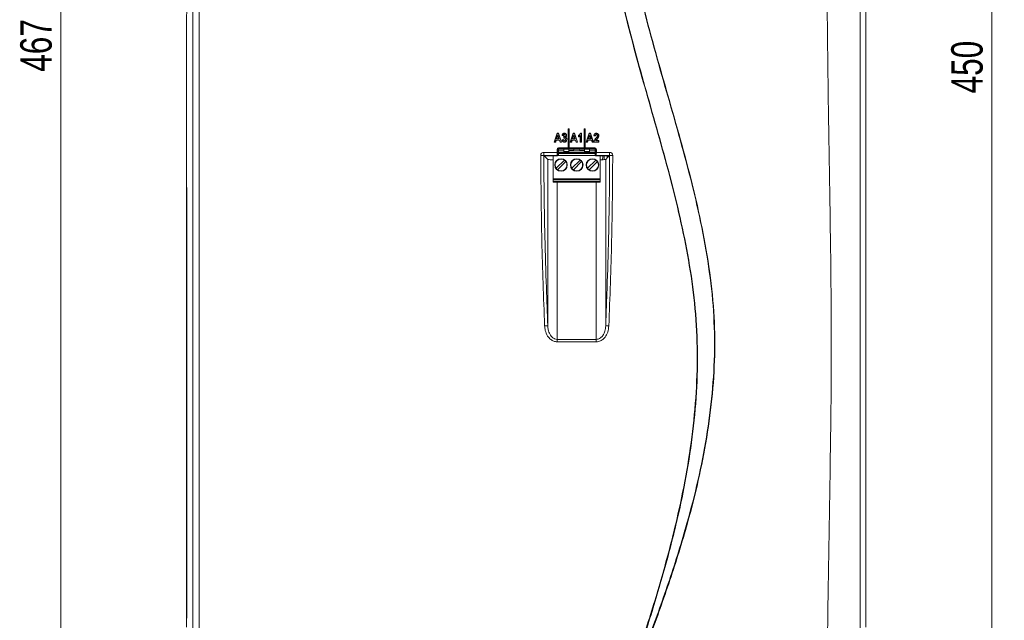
# Model space of a CAD drawing. Header units: millimetres. Extents: x 0 to 2100, y 0 to 1485.
# Tile 41 of 118: x 234 to 625, y 814 to 1052. Entities that reach past the tile are written whole.
import ezdxf

# ---------------------------------------------------------------- set-up
doc = ezdxf.new("R2010")
doc.units = ezdxf.units.MM
doc.header["$LTSCALE"] = 5
doc.styles.add('SLDTEXTSTYLE1', font='TXT', dxfattribs={"width": 0.75})
doc.dimstyles.new('SLDDIMSTYLE0', dxfattribs={"dimtxt": 12.5, "dimasz": 15, "dimexe": 0, "dimexo": 0.0625, "dimgap": 3.125, "dimtad": 1, "dimdec": 0, "dimlfac": 0.8, "dimrnd": 1e-09, "dimzin": 12, "dimdsep": 46, "dimtxsty": 'SLDTEXTSTYLE1', "dimblk1": 'CLOSED', "dimblk2": 'CLOSED', "dimsah": 1, "dimcen": 0.09, "dimadec": 0, "dimazin": 3, "dimtfac": 1, "dimtofl": 0, "dimtmove": 0, "dimatfit": 3, "dimldrblk": 'CLOSED', "dimfxl": 0, "dimfrac": 2, "dimtolj": 1, "dimtzin": 12, "dimarcsym": 0})

# ---------------------------------------------------------------- blocks, each defined once
blk = doc.blocks.new('_CLOSED')
at = {"color": 0, "linetype": 'ByBlock', "lineweight": -2}
for p, q in [((-1, 0.166667), (0, 0)), ((-1, 0.166667), (-1, -0.166667)), ((0, 0), (-1, -0.166667)), ((0, 0), (-1, 0))]:
    blk.add_line(p, q, dxfattribs=at)
blk = doc.blocks.new('_D')
at = {"color": 7, "linetype": 'Continuous', "lineweight": 0}
for p, q in [((301.24, 1337.42), (244.99, 1337.42)), ((249.99, 753.62), (249.99, 1337.42)), ((315.85, 753.62), (244.99, 753.62))]:
    blk.add_line(p, q, dxfattribs=at)
at = {"color": 7, "linetype": 'Continuous', "lineweight": 0, "xscale": 15, "yscale": 15}
for p, rotation in [((249.99, 1337.42, -164.07), 90.0000000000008), ((249.99, 753.62, -164.07), 270.0000000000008)]:
    blk.add_blockref('_CLOSED', p, dxfattribs=dict(at, rotation=rotation))
at = {"color": 7, "linetype": 'Continuous', "lineweight": 0, "insert": (233.87, 1031.67), "char_height": 12.5, "attachment_point": 1, "rotation": 90, "style": 'SLDTEXTSTYLE1'}
blk.add_mtext('467', dxfattribs=at)
blk = doc.blocks.new('_D_4')
at = {"color": 7, "linetype": 'Continuous', "lineweight": 0}
for p, q in [((552.49, 1318.17), (624.99, 1318.17)), ((619.99, 755.67), (619.99, 1318.17)), ((486.86, 755.67), (624.99, 755.67))]:
    blk.add_line(p, q, dxfattribs=at)
at = {"color": 7, "linetype": 'Continuous', "lineweight": 0, "xscale": 15, "yscale": 15}
for p, rotation in [((619.99, 1318.17, -164.07), 90.0000000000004), ((619.99, 755.67, -164.07), 270.0000000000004)]:
    blk.add_blockref('_CLOSED', p, dxfattribs=dict(at, rotation=rotation))
at = {"color": 7, "linetype": 'Continuous', "lineweight": 0, "insert": (603.88, 1023.07), "char_height": 12.5, "attachment_point": 1, "rotation": 90, "style": 'SLDTEXTSTYLE1'}
blk.add_mtext('450', dxfattribs=at)

msp = doc.modelspace()

# ---------------------------------------------------------------- linework, layer by layer
at = {"color": 7, "linetype": 'Continuous', "lineweight": 15}
for p, q in [((567.696, 776.389), (567.696, 1259.933)), ((302.477, 795.69), (302.477, 1240.486)), ((304.977, 1240.486), (304.977, 795.69)), ((300.049, 1058.01), (299.988, 1051.072)), ((569.989, 1051.072), (569.928, 1058.01)), ((299.988, 1051.072), (299.988, 989.32)), ((569.989, 989.32), (569.989, 1051.072)), ((446.11, 1003.721), (447.294, 1007.252)), ((446.171, 1003.765), (447.326, 1007.208)), ((447.554, 1006.563), (447.068, 1005.053)), ((447.554, 1006.42), (447.128, 1005.097)), ((447.326, 1007.208), (447.294, 1007.252)), ((447.294, 1007.252), (447.812, 1007.252)), ((447.326, 1007.208), (447.781, 1007.208)), ((448.041, 1005.053), (447.554, 1006.563)), ((447.554, 1006.563), (447.554, 1006.42)), ((447.981, 1005.097), (447.554, 1006.42)), ((447.781, 1007.208), (447.812, 1007.252)), ((447.781, 1007.208), (448.938, 1003.765)), ((447.812, 1007.252), (448.999, 1003.721)), ((449.733, 1006.243), (449.228, 1006.335)), ((449.695, 1006.295), (449.28, 1006.37)), ((449.916, 1005.321), (449.977, 1005.922)), ((449.967, 1005.384), (450.016, 1005.879)), ((450.124, 1006.746), (450.124, 1006.702)), ((450.365, 1005.995), (450.336, 1006.029)), ((450.511, 1006.342), (450.467, 1006.342)), ((451.732, 1008.927), (451.689, 1008.971)), ((451.689, 1008.971), (451.689, 1001.721)), ((452.064, 1008.971), (451.689, 1008.971)), ((451.732, 1008.927), (451.732, 1001.765)), ((452.02, 1008.927), (451.732, 1008.927)), ((452.02, 1008.927), (452.064, 1008.971)), ((452.02, 1001.765), (452.02, 1008.927)), ((452.064, 1001.721), (452.064, 1008.971)), ((452.46, 1003.721), (453.644, 1007.252)), ((452.521, 1003.765), (453.676, 1007.208)), ((453.904, 1006.563), (453.418, 1005.053)), ((453.904, 1006.42), (453.478, 1005.097)), ((453.676, 1007.208), (453.644, 1007.252)), ((453.644, 1007.252), (454.162, 1007.252)), ((453.676, 1007.208), (454.131, 1007.208)), ((454.391, 1005.053), (453.904, 1006.563)), ((453.904, 1006.563), (453.904, 1006.42)), ((454.331, 1005.097), (453.904, 1006.42)), ((454.131, 1007.208), (454.162, 1007.252)), ((454.131, 1007.208), (455.288, 1003.765)), ((454.162, 1007.252), (455.349, 1003.721)), ((455.716, 1005.785), (455.716, 1006.381)), ((455.76, 1005.85), (455.76, 1006.352)), ((456.494, 1006.398), (456.45, 1006.289)), ((456.45, 1003.721), (456.45, 1006.289)), ((456.494, 1003.765), (456.494, 1006.398)), ((456.548, 1007.252), (457, 1007.252)), ((456.579, 1007.208), (456.956, 1007.208)), ((456.956, 1007.208), (457, 1007.252)), ((456.956, 1007.208), (456.956, 1003.765)), ((457, 1007.252), (457, 1003.721)), ((458.082, 1008.927), (458.039, 1008.971)), ((458.039, 1008.971), (458.039, 1001.721)), ((458.414, 1008.971), (458.039, 1008.971)), ((458.082, 1008.927), (458.082, 1001.765)), ((458.37, 1008.927), (458.082, 1008.927)), ((458.37, 1008.927), (458.414, 1008.971)), ((458.37, 1001.765), (458.37, 1008.927)), ((458.414, 1001.721), (458.414, 1008.971)), ((458.81, 1003.721), (459.994, 1007.252)), ((458.871, 1003.765), (460.026, 1007.208)), ((460.254, 1006.563), (459.768, 1005.053)), ((460.254, 1006.42), (459.828, 1005.097)), ((460.026, 1007.208), (459.994, 1007.252)), ((459.994, 1007.252), (460.512, 1007.252)), ((460.026, 1007.208), (460.481, 1007.208)), ((460.254, 1006.563), (460.254, 1006.42)), ((460.741, 1005.053), (460.254, 1006.563)), ((460.681, 1005.097), (460.254, 1006.42)), ((460.481, 1007.208), (460.512, 1007.252)), ((460.481, 1007.208), (461.638, 1003.765)), ((460.512, 1007.252), (461.699, 1003.721)), ((462.433, 1006.197), (461.883, 1006.289)), ((462.394, 1006.248), (461.931, 1006.325)), ((462.857, 1006.746), (462.857, 1006.702)), ((463.168, 1005.783), (463.13, 1005.805)), ((463.302, 1006.235), (463.258, 1006.235)), ((446.171, 1003.765), (446.11, 1003.721)), ((446.686, 1003.721), (446.11, 1003.721)), ((446.654, 1003.765), (446.171, 1003.765)), ((446.905, 1004.544), (446.654, 1003.765)), ((446.654, 1003.765), (446.686, 1003.721)), ((446.937, 1004.5), (446.686, 1003.721)), ((448.205, 1004.544), (446.905, 1004.544)), ((446.905, 1004.544), (446.937, 1004.5)), ((448.173, 1004.5), (446.937, 1004.5)), ((447.068, 1005.053), (447.128, 1005.097)), ((447.068, 1005.053), (448.041, 1005.053)), ((447.128, 1005.097), (447.981, 1005.097)), ((448.041, 1005.053), (447.981, 1005.097)), ((448.205, 1004.544), (448.173, 1004.5)), ((448.424, 1003.721), (448.173, 1004.5)), ((448.456, 1003.765), (448.205, 1004.544)), ((448.456, 1003.765), (448.424, 1003.721)), ((448.999, 1003.721), (448.424, 1003.721)), ((448.938, 1003.765), (448.456, 1003.765)), ((448.938, 1003.765), (448.999, 1003.721)), ((449.228, 1004.638), (449.779, 1004.73)), ((449.277, 1004.602), (449.74, 1004.679)), ((450.147, 1004.181), (450.147, 1004.225)), ((450.152, 1005.416), (450.151, 1005.372)), ((450.506, 1005.637), (450.604, 1005.652)), ((450.556, 1004.818), (450.513, 1004.818)), ((452.521, 1003.765), (452.46, 1003.721)), ((453.036, 1003.721), (452.46, 1003.721)), ((453.004, 1003.765), (452.521, 1003.765)), ((453.255, 1004.544), (453.004, 1003.765)), ((453.004, 1003.765), (453.036, 1003.721)), ((453.287, 1004.5), (453.036, 1003.721)), ((453.255, 1004.544), (453.287, 1004.5)), ((454.555, 1004.544), (453.255, 1004.544)), ((454.523, 1004.5), (453.287, 1004.5)), ((453.418, 1005.053), (453.478, 1005.097)), ((453.418, 1005.053), (454.391, 1005.053)), ((453.478, 1005.097), (454.331, 1005.097)), ((454.391, 1005.053), (454.331, 1005.097)), ((454.555, 1004.544), (454.523, 1004.5)), ((454.774, 1003.721), (454.523, 1004.5)), ((454.806, 1003.765), (454.555, 1004.544)), ((454.806, 1003.765), (454.774, 1003.721)), ((455.349, 1003.721), (454.774, 1003.721)), ((455.288, 1003.765), (454.806, 1003.765)), ((455.288, 1003.765), (455.349, 1003.721)), ((456.494, 1003.765), (456.45, 1003.721)), ((457, 1003.721), (456.45, 1003.721)), ((456.956, 1003.765), (456.494, 1003.765)), ((456.956, 1003.765), (457, 1003.721)), ((458.871, 1003.765), (458.81, 1003.721)), ((459.386, 1003.721), (458.81, 1003.721)), ((459.354, 1003.765), (458.871, 1003.765)), ((459.605, 1004.544), (459.354, 1003.765)), ((459.354, 1003.765), (459.386, 1003.721)), ((459.637, 1004.5), (459.386, 1003.721)), ((459.605, 1004.544), (459.637, 1004.5)), ((460.905, 1004.544), (459.605, 1004.544)), ((460.873, 1004.5), (459.637, 1004.5)), ((459.768, 1005.053), (459.828, 1005.097)), ((459.768, 1005.053), (460.741, 1005.053)), ((459.828, 1005.097), (460.681, 1005.097)), ((460.741, 1005.053), (460.681, 1005.097)), ((460.905, 1004.544), (460.873, 1004.5)), ((461.124, 1003.721), (460.873, 1004.5)), ((461.156, 1003.765), (460.905, 1004.544)), ((461.156, 1003.765), (461.124, 1003.721)), ((461.699, 1003.721), (461.124, 1003.721)), ((461.638, 1003.765), (461.156, 1003.765)), ((461.638, 1003.765), (461.699, 1003.721)), ((463.809, 1003.721), (461.837, 1003.721)), ((463.765, 1003.765), (461.886, 1003.765)), ((462.611, 1004.273), (462.683, 1004.317)), ((462.611, 1004.273), (463.765, 1004.273)), ((462.702, 1005.212), (462.669, 1005.241)), ((462.683, 1004.317), (463.809, 1004.317)), ((463.113, 1004.935), (463.145, 1004.906)), ((463.765, 1004.273), (463.809, 1004.317)), ((463.765, 1004.273), (463.765, 1003.765)), ((463.765, 1003.765), (463.809, 1003.721)), ((463.809, 1004.317), (463.809, 1003.721)), ((441.988, 998.409), (440.74, 998.409)), ((441.988, 999.657), (447.254, 999.657)), ((441.988, 998.409), (441.988, 999.657)), ((447.301, 998.409), (441.988, 998.409)), ((442.123, 998.274), (441.988, 998.409)), ((443.541, 996.856), (442.123, 998.274)), ((442.123, 998.274), (447.435, 998.274)), ((445.673, 998.274), (445.673, 989.119)), ((445.673, 998.274), (445.673, 994.42)), ((447.254, 999.657), (447.254, 1000.852)), ((447.567, 1000.852), (447.254, 1000.852)), ((447.567, 999.657), (447.254, 999.657)), ((447.435, 998.274), (447.301, 998.409)), ((447.567, 1000.852), (447.567, 999.657)), ((447.748, 1000.671), (447.567, 1000.852)), ((447.613, 998.721), (447.748, 998.586)), ((447.748, 1000.671), (447.748, 998.586)), ((449.923, 1000.238), (447.748, 1000.238)), ((447.748, 999.613), (449.923, 999.613)), ((462.355, 999.151), (447.748, 999.151)), ((447.866, 1001.464), (462.236, 1001.464)), ((447.866, 1001.152), (447.866, 1001.464)), ((462.236, 1001.152), (447.866, 1001.152)), ((447.866, 1001.152), (448.047, 1000.971)), ((448.047, 1000.971), (462.055, 1000.971)), ((449.923, 1000.693), (449.844, 1000.971)), ((449.923, 1000.693), (449.844, 1000.971)), ((449.923, 999.935), (449.923, 1000.971)), ((449.923, 1000.971), (449.923, 1000.005)), ((449.923, 999.935), (449.923, 999.653)), ((449.923, 999.935), (451.923, 999.935)), ((449.923, 999.613), (449.923, 999.653)), ((451.923, 999.653), (449.923, 999.653)), ((451.923, 999.613), (449.923, 999.613)), ((451.732, 1001.765), (451.689, 1001.721)), ((451.689, 1001.721), (452.064, 1001.721)), ((451.732, 1001.765), (452.02, 1001.765)), ((451.923, 999.935), (451.923, 1000.971)), ((453.83, 1000.363), (451.923, 1000.363)), ((453.48, 1000.238), (451.923, 1000.238)), ((451.923, 999.613), (451.923, 999.653)), ((458.173, 999.613), (451.923, 999.613)), ((452.02, 1001.765), (452.064, 1001.721)), ((453.48, 1000.363), (453.48, 1000.238)), ((453.48, 1000.238), (456.617, 1000.238)), ((454.002, 1000.971), (453.83, 1000.363)), ((456.267, 1000.363), (456.094, 1000.971)), ((456.267, 1000.363), (456.094, 1000.971)), ((458.173, 1000.363), (456.267, 1000.363)), ((456.267, 1000.363), (456.267, 1000.363)), ((456.617, 1000.238), (456.617, 1000.363)), ((458.173, 1000.238), (456.617, 1000.238)), ((458.082, 1001.765), (458.039, 1001.721)), ((458.039, 1001.721), (458.414, 1001.721)), ((458.082, 1001.765), (458.37, 1001.765)), ((458.173, 1000.971), (458.173, 999.935)), ((458.173, 1000.005), (458.173, 1000.971)), ((458.173, 999.935), (460.173, 999.935)), ((458.173, 999.613), (458.173, 999.653)), ((460.173, 999.653), (458.173, 999.653)), ((460.173, 999.613), (458.173, 999.613)), ((458.37, 1001.765), (458.414, 1001.721)), ((460.173, 1000.971), (460.173, 999.935)), ((460.252, 1000.971), (460.173, 1000.693)), ((462.355, 1000.238), (460.173, 1000.238)), ((460.173, 999.653), (460.173, 999.935)), ((460.173, 999.653), (460.173, 999.613)), ((460.173, 999.613), (462.355, 999.613)), ((462.055, 1000.971), (462.236, 1001.152)), ((462.236, 1001.152), (462.236, 1001.464)), ((462.536, 1000.852), (462.355, 1000.671)), ((462.355, 998.586), (462.355, 1000.671)), ((462.355, 998.586), (462.489, 998.721)), ((462.536, 999.657), (462.536, 1000.852)), ((462.536, 1000.852), (462.848, 1000.852)), ((462.536, 999.657), (462.848, 999.657)), ((462.801, 998.409), (462.667, 998.274)), ((462.667, 998.274), (467.979, 998.274)), ((468.114, 998.409), (462.801, 998.409)), ((462.848, 1000.852), (462.848, 999.657)), ((462.848, 999.657), (468.114, 999.657)), ((464.423, 989.119), (464.423, 998.274)), ((468.114, 998.409), (467.979, 998.274)), ((468.114, 999.657), (468.114, 998.409)), ((469.362, 998.409), (468.114, 998.409)), ((443.541, 930.765), (443.541, 996.856)), ((445.673, 994.989), (445.673, 994.638)), ((445.673, 994.989), (445.673, 994.989)), ((445.673, 994.638), (445.673, 994.989)), ((445.673, 994.638), (445.673, 990.34)), ((445.673, 994.638), (445.673, 994.42)), ((446.846, 993.317), (450.132, 996.603)), ((450.751, 995.985), (447.465, 992.699)), ((450.751, 995.985), (447.465, 992.699)), ((448.798, 997.015), (448.798, 997.015)), ((450.751, 995.985), (450.751, 995.985)), ((453.096, 993.317), (456.382, 996.603)), ((457.001, 995.985), (453.715, 992.699)), ((457.001, 995.985), (453.715, 992.699)), ((455.048, 997.015), (455.048, 997.015)), ((457.001, 995.985), (457.001, 995.985)), ((459.346, 993.317), (462.632, 996.603)), ((463.251, 995.985), (459.965, 992.699)), ((463.251, 995.985), (459.965, 992.699)), ((461.298, 997.015), (461.298, 997.015)), ((463.251, 995.985), (463.251, 995.985)), ((466.561, 930.765), (466.561, 996.856)), ((445.673, 990.527), (445.673, 990.34)), ((445.673, 990.527), (445.673, 987.863)), ((445.673, 989.989), (445.673, 990.34)), ((445.673, 990.34), (445.673, 989.989)), ((446.846, 993.317), (446.846, 993.317)), ((447.465, 992.699), (447.465, 992.699)), ((448.798, 992.287), (448.798, 992.287)), ((453.096, 993.317), (453.096, 993.317)), ((453.715, 992.699), (453.715, 992.699)), ((455.048, 992.287), (455.048, 992.287)), ((459.346, 993.317), (459.346, 993.317)), ((459.965, 992.699), (459.965, 992.699)), ((461.298, 992.287), (461.298, 992.287)), ((299.988, 989.32), (300.049, 982.381)), ((299.989, 814.699), (299.989, 988.442)), ((299.993, 988.438), (299.989, 988.442)), ((300.054, 981.484), (299.993, 988.438)), ((445.673, 989.989), (445.673, 989.989)), ((445.673, 988.838), (445.673, 989.264)), ((445.673, 988.238), (445.673, 989.264)), ((464.423, 989.119), (445.673, 989.119)), ((445.673, 988.869), (445.673, 989.119)), ((445.673, 988.869), (464.423, 988.869)), ((445.673, 988.838), (445.673, 988.869)), ((445.673, 988.838), (464.423, 988.838)), ((445.673, 988.238), (445.673, 988.113)), ((445.673, 988.238), (464.423, 988.238)), ((445.673, 987.863), (445.673, 988.113)), ((445.673, 988.113), (464.423, 988.113)), ((445.673, 987.863), (445.673, 987.863)), ((464.423, 987.863), (445.673, 987.863)), ((464.423, 988.869), (464.423, 989.119)), ((464.423, 988.869), (464.423, 988.838)), ((464.423, 988.838), (464.423, 988.238)), ((464.423, 988.113), (464.423, 988.238)), ((464.423, 987.863), (464.423, 988.113)), ((569.984, 988.438), (569.923, 981.484)), ((569.928, 982.381), (569.989, 989.32)), ((569.989, 988.442), (569.984, 988.438)), ((569.989, 814.699), (569.989, 988.442)), ((300.059, 979.517), (300.059, 820.874)), ((569.918, 820.874), (569.918, 979.517)), ((443.541, 930.765), (442.293, 930.717)), ((466.561, 930.765), (467.809, 930.717)), ((447.286, 925.348), (447.286, 924.394)), ((447.286, 925.348), (462.816, 925.348)), ((462.816, 924.394), (447.286, 924.394)), ((462.816, 925.348), (462.816, 924.394)), ((300.049, 818.01), (299.988, 811.072)), ((299.993, 814.704), (300.054, 821.658)), ((569.923, 821.658), (569.984, 814.704)), ((569.989, 811.072), (569.928, 818.01)), ((299.989, 814.699), (299.993, 814.704)), ((569.984, 814.704), (569.989, 814.699))]:
    msp.add_line(p, q, dxfattribs=at)
at = {"color": 8, "linetype": 'Continuous', "lineweight": 15}
for p, q in [((462.415, 998.401), (447.687, 998.401)), ((465.379, 998.274), (465.374, 998.269)), ((465.915, 996.761), (465.915, 998.274)), ((467.165, 998.274), (467.165, 997.46)), ((465.366, 997.902), (465.356, 996.725)), ((299.996, 988.473), (299.993, 988.438)), ((299.996, 988.462), (299.993, 988.438)), ((447.286, 925.348), (447.286, 987.863)), ((462.816, 925.348), (462.816, 987.863)), ((569.984, 988.438), (569.981, 988.473)), ((569.984, 988.438), (569.981, 988.462)), ((300.055, 981.498), (300.054, 981.484)), ((569.923, 981.484), (569.922, 981.498))]:
    msp.add_line(p, q, dxfattribs=at)
at = {"color": 7, "linetype": 'Continuous', "lineweight": 15, "flags": 128}
for points in [[(450.14, 1007.208), (450.14, 1007.222), (450.14, 1007.235), (450.14, 1007.252)], [(450.973, 1006.373), (450.986, 1006.373), (451, 1006.373), (451.017, 1006.373)], [(455.76, 1006.352), (455.738, 1006.367), (455.716, 1006.381)], [(462.869, 1007.208), (462.869, 1007.222), (462.869, 1007.235), (462.869, 1007.252)], [(463.765, 1006.27), (463.778, 1006.27), (463.791, 1006.27), (463.809, 1006.27)], [(450.158, 1003.719), (450.158, 1003.706), (450.158, 1003.692), (450.158, 1003.675)], [(451.065, 1004.804), (451.087, 1004.804), (451.109, 1004.804)], [(449.923, 999.613), (449.923, 999.621), (449.923, 999.644), (449.923, 999.68), (449.923, 999.729), (449.923, 999.789), (449.923, 999.856), (449.923, 999.929), (449.923, 1000.005)], [(451.923, 999.935), (451.923, 999.885), (451.923, 999.837), (451.923, 999.793), (451.923, 999.753), (451.923, 999.719), (451.923, 999.691), (451.923, 999.668), (451.923, 999.653)], [(458.173, 1000.005), (458.173, 999.929), (458.173, 999.856), (458.173, 999.789), (458.173, 999.729), (458.173, 999.68), (458.173, 999.644), (458.173, 999.621), (458.173, 999.613)], [(458.173, 999.935), (458.173, 999.885), (458.173, 999.837), (458.173, 999.793), (458.173, 999.753), (458.173, 999.719), (458.173, 999.691), (458.173, 999.668), (458.173, 999.653)], [(467.979, 998.274), (467.272, 997.567), (466.561, 996.856)]]:
    msp.add_lwpolyline(points, dxfattribs=at)
at = {"color": 8, "linetype": 'Continuous', "lineweight": 15, "flags": 128}
for points in [[(300.059, 821.622), (300.059, 821.623), (300.054, 821.658)], [(569.923, 821.658), (569.918, 821.623), (569.918, 821.622)]]:
    msp.add_lwpolyline(points, dxfattribs=at)
at = {"color": 7, "linetype": 'Continuous', "lineweight": 15}
for centre in [(448.798, 994.651), (455.048, 994.651), (461.298, 994.651)]:
    msp.add_circle(centre, 2.5, dxfattribs=at)
for centre, radius, start, end in [((441.988, 998.409), 1.248, 90, 180.00298), ((447.3, 998.722), 0.313, 270.1836, 359.8164), ((462.802, 998.722), 0.313, 180.1836, 269.8164), ((468.114, 998.409), 1.248, 359.99702, 90), ((448.798, 994.651), 2.364, 55.6634, 214.33658), ((448.798, 994.651), 2.364, 89.99999, 179.99999), ((448.798, 994.651), 2.364, 179.99999, 269.99999), ((448.798, 994.651), 2.364, 235.6634, 34.33658), ((448.798, 994.651), 2.5, 359.99999, 89.99999), ((448.798, 994.651), 2.5, 269.99999, 359.99999), ((448.798, 994.651), 2.364, 34.33655, 55.66343), ((455.048, 994.651), 2.364, 55.6634, 214.33658), ((455.048, 994.651), 2.364, 89.99999, 179.99999), ((455.048, 994.651), 2.364, 179.99999, 269.99999), ((455.048, 994.651), 2.364, 235.6634, 34.33658), ((455.048, 994.651), 2.5, 359.99999, 89.99999), ((455.048, 994.651), 2.5, 269.99999, 359.99999), ((455.048, 994.651), 2.364, 34.33655, 55.66343), ((461.298, 994.651), 2.364, 89.99999, 269.99999), ((461.298, 994.651), 2.364, 55.6634, 214.33658), ((461.298, 994.651), 2.364, 235.6634, 34.33658), ((461.298, 994.651), 2.5, 269.99999, 89.99999), ((461.298, 994.651), 2.364, 34.33655, 55.66343), ((448.798, 994.651), 2.364, 214.33655, 235.66343), ((455.048, 994.651), 2.364, 214.33655, 235.66343), ((461.298, 994.651), 2.364, 214.33655, 235.66343)]:
    msp.add_arc(centre, radius, start, end, dxfattribs=at)
at = {"color": 8, "linetype": 'Continuous', "lineweight": 15}
for centre, radius, start, end in [((464.674, 997.885), 0.693, 1.40414, 34.14888), ((300.132, 814.707), 0.139, 181.46725, 215.75732), ((300.243, 814.704), 0.25, 180.00463, 206.32301), ((569.845, 814.707), 0.139, 324.24268, 358.53275), ((569.734, 814.704), 0.25, 333.67699, 359.99537)]:
    msp.add_arc(centre, radius, start, end, dxfattribs=at)
at = {"color": 7, "linetype": 'Continuous', "lineweight": 15}
for centre, major_axis, ratio, start_param, end_param in [((447.868, 1000.851), (-0.434, 0.435), 0.9972609, 5.4998442, 7.0678978), ((447.304, 999.657), (0, 1.25), 0.0393058, 1.5707963, 3.0892328), ((447.435, 998.587), (-0.222, 0.222), 0.9972647, 2.357564, 3.9256213), ((447.868, 1000.851), (-0.214, 0.214), 0.9916102, 5.4998442, 7.0678978), ((447.616, 999.657), (0, 0.938), 0.0524078, 1.5707963, 3.0892328), ((448.048, 1000.67), (-0.213, 0.213), 0.9972609, 5.4998442, 7.0678978), ((462.054, 1000.67), (0.213, 0.213), 0.9972609, 5.4984728, 7.0665264), ((462.234, 1000.851), (0.434, 0.435), 0.9972609, 5.4984728, 7.0665264), ((462.234, 1000.851), (0.214, 0.214), 0.9916102, 5.4984728, 7.0665264), ((462.667, 998.587), (0.222, 0.222), 0.9972647, 2.357564, 3.9256213), ((462.486, 999.657), (0, 0.938), 0.0524078, 3.1939525, 4.712389), ((462.798, 999.657), (0, 1.25), 0.0393058, 3.1939525, 4.712389), ((465.374, 997.019), (0, 1.25), 0.0087269, 0.0087266, 0.7853982), ((300.239, 988.442), (-0.177, 0.177), 0.9999239, 0.5497015, 0.7853601), ((569.739, 988.442), (0.177, 0.177), 0.9999239, 5.4978252, 5.7334838), ((300.024, 979.517), (0, 4.05), 0.0087269, 4.712389, 5.4977871), ((569.953, 979.517), (0, 4.05), 0.0087269, 0.7853982, 1.5707963), ((300.024, 820.874), (0, 4.05), 0.0087269, 3.9269908, 4.712389), ((569.953, 820.874), (0, 4.05), 0.0087269, 1.5707963, 2.3561945), ((300.239, 814.699), (0.177, 0.177), 0.9999239, 2.3562326, 2.8542887), ((569.739, 814.699), (0.177, -0.177), 0.9999239, 0.287304, 0.7853601)]:
    msp.add_ellipse(centre, major_axis=major_axis, ratio=ratio, start_param=start_param, end_param=end_param, dxfattribs=at)
at = {"color": 8, "linetype": 'Continuous', "lineweight": 15}
for centre, start_param, end_param in [((300.032, 979.009), 5.3889328, 5.4977871), ((569.945, 979.009), 0.7853982, 0.8942525), ((300.032, 824.132), 3.9269908, 4.2266639), ((569.945, 824.132), 2.0565214, 2.3561945)]:
    msp.add_ellipse(centre, major_axis=(0, 3.5), ratio=0.0087269, start_param=start_param, end_param=end_param, dxfattribs=at)
at = {"color": 7, "linetype": 'Continuous', "lineweight": 15}
for points, knots in [([(470.194, 773.945), (474.129, 785.224), (480.565, 803.671), (488.589, 829.587), (494.055, 849.973), (498.16, 868.989), (500.973, 886.57), (502.69, 904.298), (503.137, 922.069), (502.092, 939.624), (499.589, 956.85), (496.134, 973.757), (491.952, 990.52), (487.342, 1007.176), (482.706, 1023.381), (478.276, 1039.197), (474.229, 1054.678), (470.697, 1070.28), (467.851, 1086.217), (466.088, 1102.522), (465.483, 1119.122), (465.929, 1135.73), (467.531, 1154.166), (470.514, 1174.352), (474.9, 1196.233), (480.136, 1217.947), (485.92, 1239.526), (489.947, 1253.866), (491.959, 1261.031)], [0, 0, 0, 0, 0.07188532, 0.11756559, 0.16323776, 0.19884836, 0.23459542, 0.27032726, 0.30595437, 0.34146402, 0.37602291, 0.41061537, 0.44527766, 0.47997212, 0.51461668, 0.5467089, 0.57881774, 0.6108984, 0.64295217, 0.67619197, 0.70950549, 0.74284003, 0.77610853, 0.82081555, 0.86555851, 0.91036923, 0.95521047, 1, 1, 1, 1]), ([(492.248, 1260.95), (490.233, 1253.788), (486.201, 1239.455), (480.391, 1217.889), (475.125, 1196.19), (470.707, 1174.322), (467.74, 1154.38), (466.138, 1136.428), (465.627, 1120.543), (466.083, 1104.659), (467.653, 1088.582), (470.4, 1072.391), (474.014, 1056.085), (478.212, 1039.914), (482.768, 1023.641), (487.469, 1007.208), (492.08, 990.547), (496.264, 973.78), (499.722, 956.868), (502.229, 939.637), (503.28, 922.072), (502.842, 904.291), (501.137, 886.552), (498.337, 868.957), (494.249, 849.927), (488.81, 829.525), (483.455, 812.16), (477.36, 793.593), (473.426, 782.311), (470.476, 773.846)], [0, 0, 0, 0, 0.044775, 0.0896019, 0.1343977, 0.1791246, 0.2238156, 0.2556459, 0.2875342, 0.3194023, 0.3512051, 0.3846652, 0.4181585, 0.4516864, 0.4851939, 0.5198466, 0.554549, 0.5892194, 0.6238201, 0.6583873, 0.6939179, 0.7295654, 0.7653174, 0.8010847, 0.8367162, 0.882405, 0.9281018, 0.9460551, 1, 1, 1, 1]), ([(470.931, 774.022), (475.334, 785.124), (482.65, 803.568), (492.016, 829.682), (498.481, 850.324), (503.35, 869.293), (506.757, 886.497), (509.049, 903.891), (510.037, 921.369), (509.466, 938.99), (507.28, 956.614), (503.939, 974.22), (499.729, 991.669), (494.976, 1009.018), (489.978, 1026.319), (485.067, 1043.635), (480.171, 1062.072), (476.159, 1081.868), (473.58, 1103.053), (472.447, 1124.417), (472.709, 1145.828), (474.258, 1167.146), (477.243, 1189.457), (481.558, 1212.713), (486.778, 1236.991), (490.565, 1253.108), (492.458, 1261.167)], [0, 0, 0, 0, 0.07180494, 0.11928987, 0.16676428, 0.20179997, 0.23698217, 0.27214622, 0.30719582, 0.34211986, 0.37798776, 0.41385184, 0.44981198, 0.48587592, 0.52199294, 0.55808686, 0.5940886, 0.63666436, 0.67940696, 0.72227871, 0.76520027, 0.8080581, 0.850711, 0.90046121, 0.95023052, 1, 1, 1, 1]), ([(492.749, 1261.098), (490.853, 1253.042), (487.06, 1236.93), (481.792, 1212.669), (477.704, 1190.6), (474.827, 1170.735), (473.009, 1153.126), (472.061, 1135.446), (472.139, 1117.765), (473.472, 1099.405), (476.368, 1080.479), (480.465, 1061.663), (485.192, 1043.629), (490.127, 1026.283), (495.13, 1008.946), (499.891, 991.563), (504.104, 974.079), (507.444, 956.437), (509.619, 938.8), (510.179, 921.19), (509.19, 903.745), (506.906, 886.385), (503.515, 869.212), (498.67, 850.257), (492.233, 829.611), (482.904, 803.475), (475.602, 785.02), (471.207, 773.912)], [0, 0, 0, 0, 0.0497401, 0.0994796, 0.1491999, 0.1845996, 0.2200873, 0.2555602, 0.2909609, 0.3262875, 0.366095, 0.4059179, 0.441977, 0.478129, 0.5143043, 0.550426, 0.586443, 0.6223632, 0.6582871, 0.6931335, 0.7281037, 0.7631872, 0.7982888, 0.8332458, 0.8807222, 0.9282089, 1, 1, 1, 1]), ([(554.425, 786.522), (554.616, 800.409), (555.001, 828.505), (555.747, 871.167), (556.35, 914.469), (556.059, 957.882), (555.308, 1000.981), (554.653, 1046.463), (554.332, 1094.905), (554.278, 1146.208), (554.479, 1197.468), (554.777, 1231.454), (554.925, 1248.313)], [0, 0, 0, 0, 0.0902204, 0.18253, 0.277185, 0.3715333, 0.4645307, 0.5572065, 0.6670157, 0.7792147, 0.8904781, 1, 1, 1, 1]), ([(449.228, 1006.335), (449.264, 1006.496), (449.319, 1006.748), (449.523, 1007.037), (449.755, 1007.191), (449.972, 1007.247), (450.1, 1007.251), (450.14, 1007.252)], [0, 0, 0, 0, 0.343297, 0.5363043, 0.730119, 0.916333, 1, 1, 1, 1]), ([(449.28, 1006.37), (449.271, 1006.364), (449.254, 1006.353), (449.237, 1006.341), (449.228, 1006.335)], [0, 0, 0, 0, 0.5, 1, 1, 1, 1]), ([(449.28, 1006.37), (449.312, 1006.509), (449.365, 1006.733), (449.548, 1006.999), (449.767, 1007.148), (449.975, 1007.203), (450.099, 1007.207), (450.14, 1007.208)], [0, 0, 0, 0, 0.3200833, 0.5187058, 0.7183162, 0.9077019, 1, 1, 1, 1]), ([(450.124, 1006.746), (450.073, 1006.74), (449.972, 1006.729), (449.848, 1006.642), (449.75, 1006.514), (449.71, 1006.391), (449.698, 1006.311), (449.695, 1006.295)], [0, 0, 0, 0, 0.2219353, 0.443415, 0.6449841, 0.9252057, 1, 1, 1, 1]), ([(449.695, 1006.295), (449.702, 1006.286), (449.714, 1006.269), (449.727, 1006.252), (449.733, 1006.243)], [0, 0, 0, 0, 0.4999997, 1, 1, 1, 1]), ([(450.124, 1006.702), (450.073, 1006.696), (449.978, 1006.684), (449.866, 1006.597), (449.781, 1006.477), (449.746, 1006.352), (449.736, 1006.267), (449.733, 1006.243)], [0, 0, 0, 0, 0.2284234, 0.4259916, 0.6150384, 0.8902146, 1, 1, 1, 1]), ([(449.977, 1005.922), (450.02, 1005.923), (450.122, 1005.925), (450.248, 1005.964), (450.316, 1006.014), (450.336, 1006.029)], [0, 0, 0, 0, 0.3418306, 0.8007949, 1, 1, 1, 1]), ([(450.016, 1005.879), (450.011, 1005.884), (450.002, 1005.894), (449.989, 1005.909), (449.981, 1005.918), (449.977, 1005.922)], [0, 0, 0, 0, 0.3684321, 0.6842161, 1, 1, 1, 1]), ([(450.016, 1005.879), (450.054, 1005.881), (450.157, 1005.887), (450.278, 1005.931), (450.347, 1005.982), (450.365, 1005.995)], [0, 0, 0, 0, 0.3073163, 0.8246249, 1, 1, 1, 1]), ([(450.511, 1006.342), (450.505, 1006.405), (450.497, 1006.507), (450.418, 1006.629), (450.323, 1006.705), (450.218, 1006.742), (450.15, 1006.745), (450.124, 1006.746)], [0, 0, 0, 0, 0.2950541, 0.4845556, 0.6736262, 0.8741127, 1, 1, 1, 1]), ([(450.467, 1006.342), (450.464, 1006.389), (450.458, 1006.471), (450.403, 1006.579), (450.322, 1006.653), (450.224, 1006.697), (450.156, 1006.7), (450.124, 1006.702)], [0, 0, 0, 0, 0.248126, 0.4408025, 0.6338369, 0.8305769, 1, 1, 1, 1]), ([(450.14, 1007.252), (450.242, 1007.245), (450.429, 1007.231), (450.674, 1007.099), (450.857, 1006.899), (450.992, 1006.653), (451.009, 1006.463), (451.017, 1006.373)], [0, 0, 0, 0, 0.2201844, 0.4045543, 0.5884613, 0.8051309, 1, 1, 1, 1]), ([(450.14, 1007.208), (450.242, 1007.201), (450.424, 1007.187), (450.657, 1007.055), (450.827, 1006.865), (450.951, 1006.633), (450.966, 1006.455), (450.973, 1006.373)], [0, 0, 0, 0, 0.2319567, 0.4133986, 0.5942661, 0.8134097, 1, 1, 1, 1]), ([(450.336, 1006.029), (450.37, 1006.065), (450.433, 1006.134), (450.463, 1006.25), (450.466, 1006.318), (450.467, 1006.342)], [0, 0, 0, 0, 0.4155516, 0.7939211, 1, 1, 1, 1]), ([(450.365, 1005.995), (450.398, 1006.031), (450.467, 1006.103), (450.506, 1006.231), (450.509, 1006.311), (450.511, 1006.342)], [0, 0, 0, 0, 0.3731782, 0.7629769, 1, 1, 1, 1]), ([(450.973, 1006.373), (450.963, 1006.271), (450.943, 1006.07), (450.761, 1005.811), (450.593, 1005.696), (450.506, 1005.637)], [0, 0, 0, 0, 0.3340906, 0.6546126, 1, 1, 1, 1]), ([(451.017, 1006.373), (451.007, 1006.271), (450.988, 1006.064), (450.821, 1005.813), (450.671, 1005.702), (450.604, 1005.652)], [0, 0, 0, 0, 0.3518171, 0.7116281, 1, 1, 1, 1]), ([(455.716, 1006.381), (455.865, 1006.464), (456.15, 1006.625), (456.429, 1006.946), (456.517, 1007.172), (456.548, 1007.252)], [0, 0, 0, 0, 0.4125475, 0.7927952, 1, 1, 1, 1]), ([(456.45, 1006.289), (456.379, 1006.218), (456.238, 1006.078), (455.99, 1005.906), (455.808, 1005.825), (455.716, 1005.785)], [0, 0, 0, 0, 0.3360462, 0.6640974, 1, 1, 1, 1]), ([(455.76, 1005.85), (455.753, 1005.839), (455.738, 1005.817), (455.723, 1005.795), (455.716, 1005.785)], [0, 0, 0, 0, 0.4999996, 1, 1, 1, 1]), ([(455.76, 1006.352), (455.903, 1006.435), (456.205, 1006.609), (456.473, 1006.934), (456.559, 1007.157), (456.579, 1007.208)], [0, 0, 0, 0, 0.4070049, 0.8636203, 1, 1, 1, 1]), ([(456.494, 1006.398), (456.425, 1006.325), (456.286, 1006.177), (456.041, 1005.987), (455.854, 1005.896), (455.76, 1005.85)], [0, 0, 0, 0, 0.32629141, 0.65848863, 1, 1, 1, 1]), ([(456.579, 1007.208), (456.574, 1007.216), (456.564, 1007.23), (456.553, 1007.245), (456.548, 1007.252)], [0, 0, 0, 0, 0.4999999, 1, 1, 1, 1]), ([(461.883, 1006.289), (461.906, 1006.437), (461.944, 1006.678), (462.12, 1006.974), (462.344, 1007.148), (462.605, 1007.24), (462.782, 1007.248), (462.869, 1007.252)], [0, 0, 0, 0, 0.2883374, 0.4714132, 0.655432, 0.830238, 1, 1, 1, 1]), ([(461.931, 1006.325), (461.923, 1006.319), (461.907, 1006.307), (461.891, 1006.295), (461.883, 1006.289)], [0, 0, 0, 0, 0.5, 1, 1, 1, 1]), ([(461.931, 1006.325), (461.955, 1006.464), (461.995, 1006.689), (462.169, 1006.961), (462.385, 1007.119), (462.628, 1007.198), (462.792, 1007.205), (462.869, 1007.208)], [0, 0, 0, 0, 0.2905091, 0.4741472, 0.6584878, 0.8385348, 1, 1, 1, 1]), ([(462.857, 1006.746), (462.8, 1006.742), (462.699, 1006.734), (462.57, 1006.662), (462.471, 1006.549), (462.414, 1006.404), (462.4, 1006.296), (462.394, 1006.248)], [0, 0, 0, 0, 0.2238744, 0.3973117, 0.5706453, 0.8085595, 1, 1, 1, 1]), ([(462.394, 1006.248), (462.398, 1006.243), (462.407, 1006.231), (462.42, 1006.214), (462.429, 1006.203), (462.433, 1006.197)], [0, 0, 0, 0, 0.3346133, 0.6673066, 1, 1, 1, 1]), ([(462.857, 1006.702), (462.8, 1006.697), (462.703, 1006.69), (462.586, 1006.618), (462.5, 1006.511), (462.449, 1006.365), (462.438, 1006.252), (462.433, 1006.197)], [0, 0, 0, 0, 0.2296373, 0.385983, 0.5421726, 0.7760905, 1, 1, 1, 1]), ([(462.669, 1005.241), (462.736, 1005.316), (462.85, 1005.444), (463.008, 1005.629), (463.089, 1005.746), (463.13, 1005.805)], [0, 0, 0, 0, 0.41349307, 0.70624208, 1, 1, 1, 1]), ([(462.702, 1005.212), (462.769, 1005.287), (462.884, 1005.416), (463.043, 1005.603), (463.126, 1005.723), (463.168, 1005.783)], [0, 0, 0, 0, 0.4086211, 0.7037889, 1, 1, 1, 1]), ([(463.302, 1006.235), (463.298, 1006.31), (463.29, 1006.433), (463.213, 1006.587), (463.109, 1006.683), (462.985, 1006.739), (462.899, 1006.743), (462.857, 1006.746)], [0, 0, 0, 0, 0.2918638, 0.4771643, 0.663412, 0.8378089, 1, 1, 1, 1]), ([(463.258, 1006.235), (463.254, 1006.307), (463.248, 1006.42), (463.177, 1006.562), (463.083, 1006.647), (462.972, 1006.696), (462.895, 1006.7), (462.857, 1006.702)], [0, 0, 0, 0, 0.3044543, 0.4857855, 0.6681195, 0.8390528, 1, 1, 1, 1]), ([(462.869, 1007.252), (463.008, 1007.241), (463.233, 1007.224), (463.5, 1007.054), (463.666, 1006.836), (463.788, 1006.572), (463.802, 1006.37), (463.809, 1006.27)], [0, 0, 0, 0, 0.2701224, 0.4374197, 0.6043467, 0.8042366, 1, 1, 1, 1]), ([(462.869, 1007.208), (463.001, 1007.198), (463.214, 1007.182), (463.467, 1007.024), (463.625, 1006.819), (463.744, 1006.566), (463.758, 1006.37), (463.765, 1006.27)], [0, 0, 0, 0, 0.2673746, 0.432949, 0.5982085, 0.795377, 1, 1, 1, 1]), ([(463.765, 1006.27), (463.745, 1006.088), (463.706, 1005.733), (463.43, 1005.293), (463.214, 1005.05), (463.113, 1004.935)], [0, 0, 0, 0, 0.3571254, 0.6967075, 1, 1, 1, 1]), ([(463.13, 1005.805), (463.15, 1005.841), (463.19, 1005.913), (463.244, 1006.056), (463.253, 1006.167), (463.258, 1006.235)], [0, 0, 0, 0, 0.2729873, 0.5466458, 1, 1, 1, 1]), ([(463.809, 1006.27), (463.788, 1006.082), (463.747, 1005.716), (463.465, 1005.267), (463.247, 1005.02), (463.145, 1004.906)], [0, 0, 0, 0, 0.3614882, 0.7039527, 1, 1, 1, 1]), ([(463.168, 1005.783), (463.188, 1005.819), (463.228, 1005.891), (463.285, 1006.041), (463.296, 1006.159), (463.302, 1006.235)], [0, 0, 0, 0, 0.259837, 0.520269, 1, 1, 1, 1]), ([(449.277, 1004.602), (449.269, 1004.608), (449.252, 1004.62), (449.236, 1004.632), (449.228, 1004.638)], [0, 0, 0, 0, 0.4999999, 1, 1, 1, 1]), ([(450.158, 1003.675), (450.056, 1003.683), (449.858, 1003.7), (449.598, 1003.851), (449.397, 1004.071), (449.271, 1004.344), (449.242, 1004.543), (449.228, 1004.638)], [0, 0, 0, 0, 0.2058553, 0.3999338, 0.5932786, 0.8050494, 1, 1, 1, 1]), ([(450.158, 1003.719), (450.056, 1003.728), (449.845, 1003.746), (449.585, 1003.918), (449.384, 1004.173), (449.301, 1004.413), (449.281, 1004.569), (449.277, 1004.602)], [0, 0, 0, 0, 0.2220482, 0.4573298, 0.6566779, 0.9269902, 1, 1, 1, 1]), ([(449.74, 1004.679), (449.747, 1004.687), (449.76, 1004.704), (449.772, 1004.721), (449.779, 1004.73)], [0, 0, 0, 0, 0.4999999, 1, 1, 1, 1]), ([(449.74, 1004.679), (449.753, 1004.601), (449.775, 1004.469), (449.869, 1004.315), (449.97, 1004.225), (450.067, 1004.186), (450.125, 1004.183), (450.147, 1004.181)], [0, 0, 0, 0, 0.3362757, 0.5629051, 0.7540672, 0.9038079, 1, 1, 1, 1]), ([(449.779, 1004.73), (449.791, 1004.639), (449.808, 1004.502), (449.904, 1004.342), (450.002, 1004.253), (450.093, 1004.228), (450.138, 1004.226), (450.147, 1004.225)], [0, 0, 0, 0, 0.3951914, 0.598823, 0.8039683, 0.959174, 1, 1, 1, 1]), ([(449.967, 1005.384), (449.958, 1005.374), (449.942, 1005.353), (449.925, 1005.332), (449.916, 1005.321)], [0, 0, 0, 0, 0.499997, 1, 1, 1, 1]), ([(450.151, 1005.372), (450.128, 1005.371), (450.082, 1005.369), (450.003, 1005.35), (449.949, 1005.332), (449.916, 1005.321)], [0, 0, 0, 0, 0.2891229, 0.5783773, 1, 1, 1, 1]), ([(450.152, 1005.416), (450.129, 1005.415), (450.066, 1005.412), (450.005, 1005.395), (449.967, 1005.384)], [0, 0, 0, 0, 0.3693879, 1, 1, 1, 1]), ([(450.147, 1004.181), (450.185, 1004.185), (450.268, 1004.194), (450.383, 1004.273), (450.485, 1004.41), (450.548, 1004.601), (450.554, 1004.746), (450.556, 1004.818)], [0, 0, 0, 0, 0.1344329, 0.2956879, 0.480181, 0.7419806, 1, 1, 1, 1]), ([(450.147, 1004.225), (450.185, 1004.23), (450.26, 1004.239), (450.362, 1004.315), (450.452, 1004.443), (450.506, 1004.62), (450.51, 1004.754), (450.513, 1004.818)], [0, 0, 0, 0, 0.1468603, 0.2907919, 0.4787388, 0.7507465, 1, 1, 1, 1]), ([(450.513, 1004.818), (450.507, 1004.913), (450.499, 1005.057), (450.412, 1005.232), (450.318, 1005.328), (450.222, 1005.367), (450.171, 1005.37), (450.151, 1005.372)], [0, 0, 0, 0, 0.38367153, 0.58588534, 0.78970519, 0.91903523, 1, 1, 1, 1]), ([(450.556, 1004.818), (450.551, 1004.917), (450.541, 1005.072), (450.45, 1005.253), (450.354, 1005.353), (450.252, 1005.407), (450.185, 1005.413), (450.152, 1005.416)], [0, 0, 0, 0, 0.3671702, 0.575426, 0.7493738, 0.878827, 1, 1, 1, 1]), ([(451.065, 1004.804), (451.048, 1004.626), (451.021, 1004.329), (450.784, 1003.984), (450.503, 1003.76), (450.271, 1003.732), (450.158, 1003.719)], [0, 0, 0, 0, 0.3355932, 0.5601902, 0.7854443, 1, 1, 1, 1]), ([(451.109, 1004.804), (451.097, 1004.649), (451.075, 1004.37), (450.87, 1004.013), (450.613, 1003.784), (450.357, 1003.685), (450.212, 1003.678), (450.158, 1003.675)], [0, 0, 0, 0, 0.2810854, 0.5077716, 0.734642, 0.9014774, 1, 1, 1, 1]), ([(450.506, 1005.637), (450.593, 1005.61), (450.752, 1005.559), (450.918, 1005.379), (451.043, 1005.131), (451.057, 1004.93), (451.065, 1004.804)], [0, 0, 0, 0, 0.24659, 0.4517432, 0.6554994, 1, 1, 1, 1]), ([(450.604, 1005.652), (450.676, 1005.622), (450.814, 1005.563), (450.964, 1005.387), (451.087, 1005.137), (451.1, 1004.931), (451.109, 1004.804)], [0, 0, 0, 0, 0.2185738, 0.4191254, 0.6417735, 1, 1, 1, 1]), ([(461.837, 1003.721), (461.874, 1003.922), (461.938, 1004.271), (462.258, 1004.774), (462.512, 1005.063), (462.669, 1005.241)], [0, 0, 0, 0, 0.3445245, 0.5952767, 1, 1, 1, 1]), ([(461.886, 1003.765), (461.878, 1003.757), (461.861, 1003.743), (461.845, 1003.728), (461.837, 1003.721)], [0, 0, 0, 0, 0.5, 1, 1, 1, 1]), ([(461.886, 1003.765), (461.929, 1003.966), (462.005, 1004.321), (462.332, 1004.79), (462.568, 1005.059), (462.702, 1005.212)], [0, 0, 0, 0, 0.3613772, 0.6384269, 1, 1, 1, 1]), ([(463.113, 1004.935), (463.046, 1004.86), (462.921, 1004.72), (462.735, 1004.511), (462.652, 1004.353), (462.611, 1004.273)], [0, 0, 0, 0, 0.3610925, 0.6776338, 1, 1, 1, 1]), ([(463.145, 1004.906), (463.079, 1004.831), (462.963, 1004.7), (462.795, 1004.513), (462.721, 1004.383), (462.683, 1004.317)], [0, 0, 0, 0, 0.4011289, 0.698645, 1, 1, 1, 1]), ([(442.293, 930.717), (441.871, 941.993), (441.027, 964.55), (440.836, 987.121), (440.74, 998.409)], [0, 0, 0, 0, 0.4999252, 1, 1, 1, 1]), ([(441.988, 998.409), (441.989, 997.575), (441.992, 993.409), (442.106, 975.908), (442.667, 954.191), (443.353, 935.815), (443.541, 930.765)], [0, 0, 0, 0, 0.0369468, 0.1847352, 0.7759346, 1, 1, 1, 1]), ([(466.561, 930.765), (466.593, 931.598), (466.752, 935.761), (467.386, 953.25), (468.02, 974.966), (468.094, 993.354), (468.114, 998.409)], [0, 0, 0, 0, 0.0369468, 0.184734, 0.7759099, 1, 1, 1, 1]), ([(469.362, 998.409), (469.267, 987.125), (469.075, 964.554), (468.231, 941.998), (467.809, 930.717)], [0, 0, 0, 0, 0.4998897, 1, 1, 1, 1]), ([(445.673, 996.692), (445.421, 996.698), (444.788, 996.714), (444.055, 996.761), (443.628, 996.812), (443.563, 996.845), (443.541, 996.856)], [0, 0, 0, 0, 0.20895298, 0.52471344, 0.84064411, 1, 1, 1, 1]), ([(466.561, 996.856), (466.498, 996.834), (466.373, 996.79), (465.655, 996.735), (464.981, 996.701), (464.528, 996.693), (464.474, 996.692)], [0, 0, 0, 0, 0.3191733, 0.6383504, 0.9574249, 1, 1, 1, 1]), ([(447.286, 924.394), (446.821, 924.444), (445.891, 924.545), (444.54, 925.363), (443.291, 926.794), (442.487, 928.704), (442.351, 930.111), (442.293, 930.717)], [0, 0, 0, 0, 0.1572522, 0.3139539, 0.5216891, 0.7939947, 1, 1, 1, 1]), ([(443.541, 930.765), (443.585, 930.243), (443.684, 929.048), (444.272, 927.429), (445.204, 926.184), (446.175, 925.536), (446.879, 925.357), (447.229, 925.35), (447.286, 925.348)], [0, 0, 0, 0, 0.21832837, 0.50028308, 0.70636955, 0.85503551, 0.97627969, 1, 1, 1, 1]), ([(462.816, 925.348), (463.069, 925.371), (463.686, 925.427), (464.649, 925.971), (465.605, 927.05), (466.356, 928.712), (466.489, 930.043), (466.561, 930.765)], [0, 0, 0, 0, 0.1045196, 0.2545732, 0.4435, 0.698, 1, 1, 1, 1]), ([(467.809, 930.717), (467.711, 929.875), (467.528, 928.301), (466.508, 926.359), (465.23, 925.106), (463.961, 924.484), (463.152, 924.42), (462.816, 924.394)], [0, 0, 0, 0, 0.2856572, 0.5338129, 0.7263274, 0.8860675, 1, 1, 1, 1])]:
    msp.add_open_spline(points, degree=3, knots=knots, dxfattribs=at)

# ---------------------------------------------------------------- dimensions: what is measured, and where the dimension line sits
at = {"color": 7, "linetype": 'Continuous', "lineweight": 0}
for base, p1, p2, picture, middle in [((249.988, 1337.425), (320.85, 753.622), (306.238, 1337.425), '_D', (249.988, 1045.524)), ((619.989, 1318.171), (481.864, 755.671), (547.489, 1318.171), '_D_4', (619.989, 1036.921))]:
    dim = msp.add_linear_dim(base=base, p1=p1, p2=p2, angle=90, dimstyle='SLDDIMSTYLE0', dxfattribs=at)
    dim.commit()
    dim.dimension.update_dxf_attribs({"geometry": picture, "text_midpoint": middle, "dimtype": 160})

doc.saveas('drawing.dxf')
